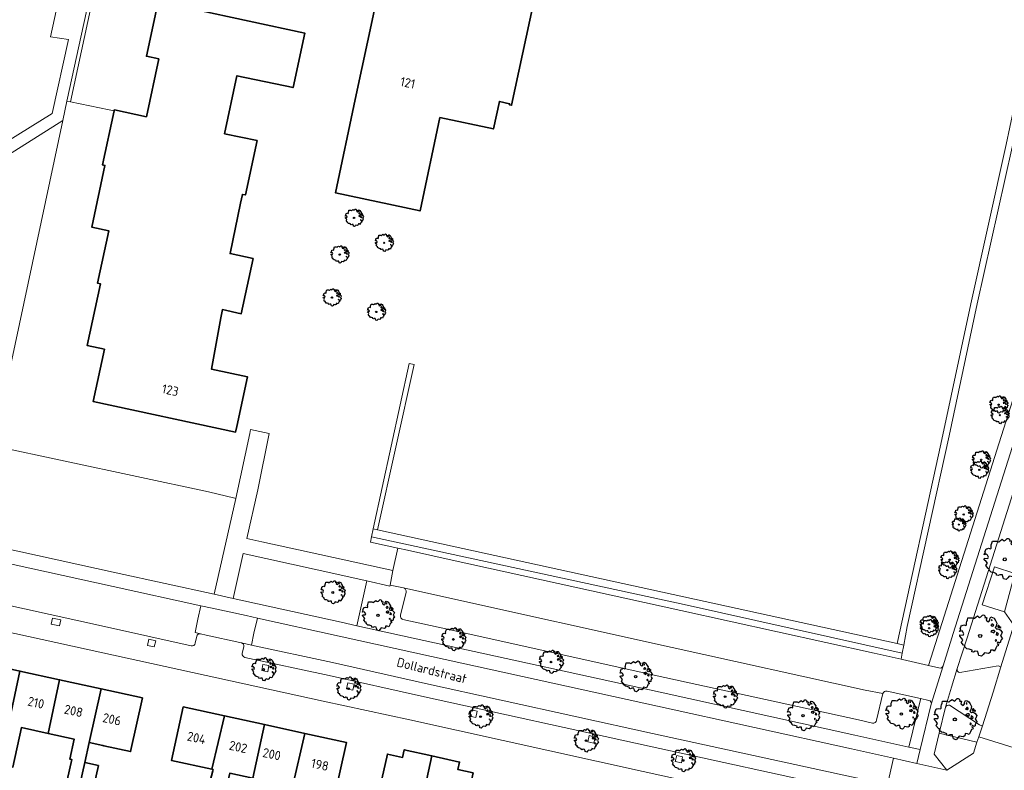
# Model space of a CAD drawing. Header units: metres. Extents: x 152391 to 157968, y 462336 to 467280.
# Tile 62 of 256: x 153311 to 153454, y 463836 to 463946. Entities that reach past the tile are written whole.
import ezdxf
from ezdxf.enums import TextEntityAlignment as Align

# ---------------------------------------------------------------- set-up
doc = ezdxf.new("R2010")
doc.units = ezdxf.units.M
doc.header["$LTSCALE"] = 0.75
doc.layers.get('0').update_dxf_attribs({"lineweight": 25})
for name, color, linetype, lineweight in [('B-GV-GR-BOOM-S', 252, 'Continuous', 25), ('B-WE-GR-BEPLANTING_CULTUUR_BOSPLANTSOEN-GV', 251, 'Continuous', 18), ('B-WE-GR-BEPLANTING_CULTUUR_HEESTERS-GV', 251, 'Continuous', 18), ('B-WE-GR-GROENVOORZIENING-GV', 251, 'Continuous', 18), ('B-WE-GR-HAAG-GV', 251, 'Continuous', 13), ('B-WE-OG-BEBOUWING-GV', 6, 'Continuous', 35), ('B-WE-OG-BEBOUWING-T18', 1, 'Continuous', 18), ('B-WE-OG-TERREIN_CULTUURSCHEIDING-GV', 251, 'Continuous', 18), ('B-WE-OG-TOPOGRAFIE-T18', 1, 'Continuous', 18), ('B-WE-VH-VERHARDING_ASFALT-GV', 251, 'Continuous', 18), ('B-WE-VH-VERHARDING_BETONSTRAATSTEEN-GV', 251, 'Continuous', 18), ('B-WE-VH-VERHARDING_TEGEL-GV', 251, 'Continuous', 18)]:
    doc.layers.add(name, color=color, linetype=linetype, lineweight=lineweight)
doc.styles.add('NLCS-ISO-M750-T18', font='NLCS-ISO.ttf', dxfattribs={"height": 1.35})

# ---------------------------------------------------------------- blocks, each defined once
blk = doc.blocks.new('SGR-BOOM_0_10')
at = {"linetype": 'Continuous'}
for p, q in [((-0.96, 0.21), (-0.93, 0.27)), ((-0.84, 0.23), (-0.96, 0.21)), ((-0.94, -0.02), (-0.94, 0.05)), ((-0.94, 0.05), (-0.78, 0.04)), ((-0.93, 0.27), (-0.9, 0.3)), ((-0.92, 0.33), (-0.86, 0.49)), ((-0.9, 0.3), (-0.92, 0.33)), ((-0.86, 0.49), (-0.82, 0.48)), ((-0.8, 0.19), (-0.84, 0.23)), ((-0.82, 0.48), (-0.75, 0.51)), ((-0.75, 0.1), (-0.8, 0.19)), ((-0.78, 0.04), (-0.75, 0.1)), ((-0.75, 0.51), (-0.66, 0.48)), ((-0.66, 0.48), (-0.63, 0.52)), ((-0.64, 0.61), (-0.62, 0.67)), ((-0.63, 0.52), (-0.64, 0.61)), ((-0.62, 0.67), (-0.59, 0.75)), ((-0.59, 0.75), (-0.57, 0.84)), ((-0.57, 0.84), (-0.38, 0.84)), ((-0.38, 0.84), (-0.29, 0.81)), ((-0.29, 0.81), (-0.26, 0.82)), ((-0.26, 0.82), (-0.21, 0.87)), ((-0.21, 0.87), (-0.13, 0.93)), ((-0.13, 0.93), (-0.07, 0.89)), ((-0.07, 0.89), (-0.04, 0.85)), ((-0.04, 0.85), (0.04, 0.89)), ((0.04, 0.89), (0.12, 0.96)), ((0.12, 0.96), (0.15, 0.97)), ((0.15, 0.97), (0.19, 0.95)), ((0.19, 0.95), (0.22, 0.93)), ((0.23, 0.86), (0.21, 0.84)), ((0.21, 0.84), (0.3, 0.85)), ((0.22, 0.93), (0.23, 0.86)), ((0.3, 0.83), (0.29, 0.72)), ((0.29, 0.72), (0.32, 0.7)), ((0.3, 0.85), (0.3, 0.83)), ((0.32, 0.7), (0.39, 0.65)), ((0.39, 0.65), (0.42, 0.68)), ((0.42, 0.68), (0.45, 0.72)), ((0.44, 0.79), (0.5, 0.88)), ((0.45, 0.72), (0.44, 0.79)), ((0.5, 0.88), (0.57, 0.86)), ((0.53, 0.51), (0.5, 0.49)), ((0.5, 0.49), (0.52, 0.46)), ((0.52, 0.23), (0.5, 0.19)), ((0.5, 0.19), (0.58, 0.18)), ((0.55, 0.77), (0.52, 0.75)), ((0.52, 0.75), (0.53, 0.7)), ((0.52, 0.46), (0.55, 0.47)), ((0.59, 0.26), (0.52, 0.23)), ((0.53, 0.7), (0.54, 0.7)), ((0.55, 0.55), (0.53, 0.51)), ((0.54, 0.71), (0.55, 0.77)), ((0.58, 0.55), (0.55, 0.55)), ((0.55, 0.47), (0.58, 0.44)), ((0.57, 0.86), (0.65, 0.82)), ((0.61, 0.53), (0.58, 0.55)), ((0.58, 0.44), (0.61, 0.47)), ((0.58, 0.18), (0.63, 0.14)), ((0.63, 0.26), (0.59, 0.26)), ((0.63, 0.49), (0.61, 0.53)), ((0.61, 0.47), (0.63, 0.49)), ((0.68, 0.22), (0.63, 0.26)), ((0.63, 0.14), (0.68, 0.21)), ((0.65, 0.82), (0.7, 0.71)), ((0.68, 0.21), (0.7, 0.23)), ((0.74, 0.45), (0.69, 0.39)), ((0.69, 0.39), (0.72, 0.35)), ((0.7, 0.71), (0.78, 0.59)), ((0.72, 0.35), (0.78, 0.32)), ((0.78, 0.59), (0.74, 0.45)), ((0.76, 0.1), (0.74, 0.06)), ((0.81, 0.03), (0.74, 0.06)), ((0.8, 0.13), (0.76, 0.17)), ((0.76, 0.17), (0.76, 0.13)), ((0.76, 0.13), (0.76, 0.1)), ((0.78, 0.32), (0.81, 0.33)), ((0.83, 0.11), (0.8, 0.13)), ((0.83, 0.48), (0.81, 0.46)), ((0.81, 0.46), (0.82, 0.42)), ((0.81, 0.33), (0.88, 0.32)), ((0.81, 0.03), (0.85, 0.08)), ((0.82, 0.42), (0.86, 0.39)), ((0.87, 0.48), (0.83, 0.48)), ((0.85, 0.08), (0.83, 0.11)), ((0.86, 0.41), (0.92, 0.38)), ((0.86, 0.39), (0.87, 0.41)), ((0.91, 0.43), (0.87, 0.48)), ((0.88, 0.32), (0.92, 0.29)), ((0.97, 0.4), (0.91, 0.43)), ((0.92, 0.38), (0.97, 0.4)), ((0.92, 0.29), (1.02, 0.18)), ((0.97, 0.06), (0.94, 0.02)), ((0.94, 0.02), (0.99, -0.05)), ((1.02, 0.18), (0.97, 0.06)), ((-0.87, -0.1), (-0.94, -0.02)), ((-0.81, -0.18), (-0.87, -0.1)), ((-0.87, -0.28), (-0.84, -0.24)), ((-0.76, -0.42), (-0.87, -0.28)), ((-0.84, -0.24), (-0.81, -0.18)), ((-0.7, -0.44), (-0.76, -0.42)), ((-0.72, -0.51), (-0.7, -0.44)), ((-0.62, -0.59), (-0.72, -0.51)), ((-0.51, -0.61), (-0.62, -0.59)), ((-0.38, -0.66), (-0.51, -0.61)), ((-0.38, -0.73), (-0.38, -0.66)), ((-0.31, -0.75), (-0.38, -0.73)), ((-0.23, -0.71), (-0.31, -0.75)), ((-0.11, -0.72), (-0.23, -0.71)), ((-0.09, -0.8), (-0.11, -0.72)), ((-0.07, -0.84), (-0.09, -0.8)), ((-0.05, -0.9), (-0.07, -0.84)), ((0.06, -0.94), (-0.05, -0.9)), ((0.14, -0.86), (0.06, -0.94)), ((0.2, -0.77), (0.14, -0.86)), ((0.38, -0.81), (0.2, -0.77)), ((0.47, -0.76), (0.38, -0.81)), ((0.47, -0.65), (0.47, -0.76)), ((0.58, -0.66), (0.47, -0.65)), ((0.66, -0.7), (0.58, -0.66)), ((0.72, -0.57), (0.66, -0.7)), ((0.72, -0.16), (0.7, -0.2)), ((0.7, -0.2), (0.7, -0.24)), ((0.71, -0.24), (0.75, -0.23)), ((0.75, -0.19), (0.72, -0.16)), ((0.76, -0.5), (0.72, -0.57)), ((0.75, -0.23), (0.75, -0.19)), ((0.77, -0.47), (0.76, -0.5)), ((0.83, -0.45), (0.77, -0.47)), ((0.82, -0.27), (0.78, -0.33)), ((0.78, -0.33), (0.8, -0.36)), ((0.8, -0.36), (0.84, -0.4)), ((0.89, -0.33), (0.82, -0.27)), ((0.84, -0.4), (0.83, -0.45)), ((0.93, -0.29), (0.89, -0.33)), ((0.95, -0.24), (0.93, -0.29)), ((0.97, -0.17), (0.95, -0.24)), ((1.04, -0.1), (0.97, -0.17)), ((0.99, -0.05), (1.04, -0.1))]:
    blk.add_line(p, q, dxfattribs=at)
blk.add_circle((0, 0), 0.0711, dxfattribs=at)
blk = doc.blocks.new('SGR-BOOM_21_30')
at = {"linetype": 'Continuous'}
for p, q in [((-1.05, 1.33), (-1.02, 1.5)), ((-1.02, 1.5), (-0.67, 1.5)), ((-0.67, 1.5), (-0.52, 1.43)), ((-0.52, 1.43), (-0.47, 1.45)), ((-0.47, 1.45), (-0.37, 1.55)), ((-0.37, 1.55), (-0.23, 1.65)), ((-0.23, 1.65), (-0.13, 1.58)), ((-0.13, 1.58), (-0.06, 1.52)), ((-0.06, 1.52), (0.07, 1.58)), ((0.07, 1.58), (0.2, 1.71)), ((0.2, 1.71), (0.26, 1.73)), ((0.26, 1.73), (0.33, 1.7)), ((0.33, 1.7), (0.39, 1.65)), ((0.4, 1.53), (0.38, 1.5)), ((0.38, 1.5), (0.53, 1.52)), ((0.39, 1.65), (0.4, 1.53)), ((0.54, 1.48), (0.51, 1.29)), ((0.53, 1.52), (0.54, 1.48)), ((0.79, 1.4), (0.89, 1.56)), ((0.89, 1.56), (1.02, 1.53)), ((1.02, 1.53), (1.16, 1.45)), ((1.16, 1.45), (1.25, 1.27)), ((-1.7, 0.37), (-1.66, 0.48)), ((-1.49, 0.41), (-1.7, 0.37)), ((-1.68, -0.03), (-1.67, 0.09)), ((-1.67, 0.09), (-1.39, 0.07)), ((-1.66, 0.48), (-1.6, 0.53)), ((-1.63, 0.58), (-1.53, 0.87)), ((-1.6, 0.53), (-1.63, 0.58)), ((-1.53, 0.87), (-1.46, 0.86)), ((-1.42, 0.33), (-1.49, 0.41)), ((-1.46, 0.86), (-1.34, 0.91)), ((-1.33, 0.18), (-1.42, 0.33)), ((-1.39, 0.07), (-1.33, 0.18)), ((-1.34, 0.91), (-1.18, 0.86)), ((-1.18, 0.86), (-1.12, 0.92)), ((-1.13, 1.09), (-1.11, 1.19)), ((-1.12, 0.92), (-1.13, 1.09)), ((-1.11, 1.19), (-1.05, 1.33)), ((0.51, 1.29), (0.57, 1.24)), ((0.57, 1.24), (0.69, 1.15)), ((0.69, 1.15), (0.75, 1.2)), ((0.75, 1.2), (0.8, 1.29)), ((0.8, 1.29), (0.79, 1.4)), ((0.94, 0.91), (0.89, 0.87)), ((0.89, 0.87), (0.93, 0.83)), ((0.93, 0.41), (0.89, 0.33)), ((0.89, 0.33), (1.03, 0.32)), ((0.97, 1.37), (0.93, 1.33)), ((0.93, 1.33), (0.95, 1.25)), ((0.93, 0.83), (0.98, 0.84)), ((1.05, 0.46), (0.93, 0.41)), ((0.97, 0.97), (0.94, 0.91)), ((0.95, 1.25), (0.96, 1.24)), ((0.96, 1.27), (0.97, 1.37)), ((1.03, 0.97), (0.97, 0.97)), ((0.98, 0.84), (1.03, 0.78)), ((1.08, 0.94), (1.03, 0.97)), ((1.03, 0.78), (1.08, 0.84)), ((1.03, 0.32), (1.11, 0.25)), ((1.11, 0.46), (1.05, 0.46)), ((1.12, 0.87), (1.08, 0.94)), ((1.08, 0.84), (1.12, 0.87)), ((1.22, 0.4), (1.11, 0.46)), ((1.11, 0.25), (1.2, 0.37)), ((1.2, 0.37), (1.24, 0.41)), ((1.32, 0.79), (1.23, 0.69)), ((1.23, 0.69), (1.27, 0.63)), ((1.25, 1.27), (1.38, 1.06)), ((1.27, 0.63), (1.38, 0.56)), ((1.34, 0.18), (1.31, 0.1)), ((1.43, 0.05), (1.31, 0.1)), ((1.38, 1.06), (1.32, 0.79)), ((1.36, 0.3), (1.34, 0.23)), ((1.34, 0.23), (1.34, 0.18)), ((1.43, 0.23), (1.36, 0.3)), ((1.38, 0.56), (1.44, 0.6)), ((1.47, 0.2), (1.43, 0.23)), ((1.43, 0.05), (1.51, 0.14)), ((1.47, 0.86), (1.44, 0.81)), ((1.44, 0.81), (1.46, 0.74)), ((1.44, 0.6), (1.57, 0.56)), ((1.46, 0.74), (1.53, 0.69)), ((1.54, 0.86), (1.47, 0.86)), ((1.51, 0.14), (1.47, 0.2)), ((1.53, 0.73), (1.64, 0.68)), ((1.53, 0.69), (1.54, 0.73)), ((1.62, 0.76), (1.54, 0.86)), ((1.57, 0.56), (1.64, 0.51)), ((1.73, 0.71), (1.62, 0.76)), ((1.64, 0.68), (1.73, 0.71)), ((1.64, 0.51), (1.81, 0.32)), ((1.72, 0.1), (1.67, 0.04)), ((1.67, 0.04), (1.76, -0.09)), ((1.81, 0.32), (1.72, 0.1)), ((-1.54, -0.18), (-1.68, -0.03)), ((-1.55, -0.51), (-1.49, -0.42)), ((-1.35, -0.75), (-1.55, -0.51)), ((-1.44, -0.32), (-1.54, -0.18)), ((-1.49, -0.42), (-1.44, -0.32)), ((-1.25, -0.78), (-1.35, -0.75)), ((-1.27, -0.9), (-1.25, -0.78)), ((-1.11, -1.05), (-1.27, -0.9)), ((-0.91, -1.08), (-1.11, -1.05)), ((-0.67, -1.18), (-0.91, -1.08)), ((-0.68, -1.29), (-0.67, -1.18)), ((-0.55, -1.33), (-0.68, -1.29)), ((-0.4, -1.26), (-0.55, -1.33)), ((-0.19, -1.28), (-0.4, -1.26)), ((-0.16, -1.43), (-0.19, -1.28)), ((-0.13, -1.49), (-0.16, -1.43)), ((0.36, -1.38), (0.25, -1.52)), ((0.68, -1.44), (0.36, -1.38)), ((0.83, -1.36), (0.68, -1.44)), ((0.84, -1.16), (0.83, -1.36)), ((1.03, -1.18), (0.84, -1.16)), ((1.18, -1.24), (1.03, -1.18)), ((1.29, -1.01), (1.18, -1.24)), ((1.29, -0.29), (1.24, -0.36)), ((1.24, -0.36), (1.25, -0.42)), ((1.26, -0.42), (1.33, -0.41)), ((1.33, -0.34), (1.29, -0.29)), ((1.36, -0.88), (1.29, -1.01)), ((1.33, -0.41), (1.33, -0.34)), ((1.37, -0.83), (1.36, -0.88)), ((1.48, -0.8), (1.37, -0.83)), ((1.46, -0.47), (1.39, -0.59)), ((1.39, -0.59), (1.43, -0.64)), ((1.43, -0.64), (1.5, -0.7)), ((1.58, -0.59), (1.46, -0.47)), ((1.5, -0.7), (1.48, -0.8)), ((1.66, -0.52), (1.58, -0.59)), ((1.68, -0.42), (1.66, -0.52)), ((1.72, -0.31), (1.68, -0.42)), ((1.84, -0.18), (1.72, -0.31)), ((1.76, -0.09), (1.84, -0.18)), ((-0.1, -1.61), (-0.13, -1.49)), ((0.11, -1.67), (-0.1, -1.61)), ((0.25, -1.52), (0.11, -1.67))]:
    blk.add_line(p, q, dxfattribs=at)
blk.add_circle((0, 0), 0.126, dxfattribs=at)
blk = doc.blocks.new('SGR-BOOM_31_50')
at = {"linetype": 'Continuous'}
for p, q in [((-1.51, 1.45), (-1.48, 1.58)), ((-1.49, 1.23), (-1.51, 1.45)), ((-1.48, 1.58), (-1.4, 1.78)), ((-1.4, 1.78), (-1.36, 2)), ((-1.36, 2), (-0.89, 2)), ((-0.89, 2), (-0.69, 1.91)), ((-0.69, 1.91), (-0.63, 1.93)), ((-0.63, 1.93), (-0.49, 2.06)), ((-0.49, 2.06), (-0.3, 2.2)), ((-0.3, 2.2), (-0.18, 2.11)), ((-0.18, 2.11), (-0.08, 2.02)), ((-0.08, 2.02), (0.09, 2.11)), ((0.09, 2.11), (0.27, 2.28)), ((0.27, 2.28), (0.35, 2.31)), ((0.35, 2.31), (0.44, 2.26)), ((0.44, 2.26), (0.52, 2.2)), ((0.54, 2.04), (0.51, 2)), ((0.51, 2), (0.71, 2.02)), ((0.52, 2.2), (0.54, 2.04)), ((0.72, 1.98), (0.68, 1.71)), ((0.68, 1.71), (0.75, 1.65)), ((0.71, 2.02), (0.72, 1.98)), ((0.75, 1.65), (0.92, 1.54)), ((0.92, 1.54), (1, 1.6)), ((1, 1.6), (1.06, 1.71)), ((1.05, 1.87), (1.19, 2.09)), ((1.06, 1.71), (1.05, 1.87)), ((1.19, 2.09), (1.36, 2.04)), ((1.3, 1.82), (1.23, 1.78)), ((1.23, 1.78), (1.27, 1.67)), ((1.27, 1.67), (1.28, 1.65)), ((1.28, 1.69), (1.3, 1.82)), ((1.36, 2.04), (1.54, 1.93)), ((1.54, 1.93), (1.67, 1.69)), ((1.67, 1.69), (1.84, 1.41)), ((-2.27, 0.49), (-2.21, 0.64)), ((-1.99, 0.55), (-2.27, 0.49)), ((-2.24, -0.04), (-2.22, 0.11)), ((-2.22, 0.11), (-1.85, 0.09)), ((-2.21, 0.64), (-2.13, 0.71)), ((-2.18, 0.77), (-2.04, 1.17)), ((-2.13, 0.71), (-2.18, 0.77)), ((-2.04, 1.17), (-1.94, 1.14)), ((-1.9, 0.44), (-1.99, 0.55)), ((-1.94, 1.14), (-1.79, 1.21)), ((-1.77, 0.25), (-1.9, 0.44)), ((-1.85, 0.09), (-1.77, 0.25)), ((-1.79, 1.21), (-1.57, 1.14)), ((-1.57, 1.14), (-1.49, 1.23)), ((1.25, 1.21), (1.19, 1.17)), ((1.19, 1.17), (1.23, 1.1)), ((1.23, 0.55), (1.19, 0.44)), ((1.19, 0.44), (1.37, 0.42)), ((1.23, 1.1), (1.31, 1.12)), ((1.4, 0.62), (1.23, 0.55)), ((1.3, 1.3), (1.25, 1.21)), ((1.37, 1.3), (1.3, 1.3)), ((1.31, 1.12), (1.37, 1.03)), ((1.44, 1.25), (1.37, 1.3)), ((1.37, 1.03), (1.44, 1.12)), ((1.37, 0.42), (1.48, 0.33)), ((1.48, 0.62), (1.4, 0.62)), ((1.5, 1.17), (1.44, 1.25)), ((1.44, 1.12), (1.5, 1.17)), ((1.62, 0.53), (1.48, 0.62)), ((1.48, 0.33), (1.61, 0.49)), ((1.61, 0.49), (1.65, 0.55)), ((1.76, 1.06), (1.64, 0.93)), ((1.64, 0.93), (1.7, 0.84)), ((1.7, 0.84), (1.84, 0.75)), ((1.79, 0.25), (1.75, 0.14)), ((1.91, 0.07), (1.75, 0.14)), ((1.84, 1.41), (1.76, 1.06)), ((1.81, 0.4), (1.79, 0.31)), ((1.79, 0.31), (1.79, 0.25)), ((1.9, 0.31), (1.81, 0.4)), ((1.84, 0.75), (1.92, 0.79)), ((1.96, 0.27), (1.9, 0.31)), ((1.91, 0.07), (2.01, 0.18)), ((1.96, 1.14), (1.92, 1.08)), ((1.92, 1.08), (1.95, 0.99)), ((1.92, 0.79), (2.09, 0.75)), ((1.95, 0.99), (2.04, 0.93)), ((2.06, 1.14), (1.96, 1.14)), ((2.01, 0.18), (1.96, 0.27)), ((2.04, 0.97), (2.18, 0.9)), ((2.04, 0.93), (2.06, 0.97)), ((2.16, 1.01), (2.06, 1.14)), ((2.09, 0.75), (2.18, 0.68)), ((2.3, 0.95), (2.16, 1.01)), ((2.18, 0.9), (2.3, 0.95)), ((2.18, 0.68), (2.41, 0.42)), ((2.29, 0.14), (2.23, 0.05)), ((2.23, 0.05), (2.35, -0.13)), ((2.41, 0.42), (2.29, 0.14)), ((-2.05, -0.24), (-2.24, -0.04)), ((-2.07, -0.67), (-1.99, -0.56)), ((-1.8, -1), (-2.07, -0.67)), ((-1.91, -0.43), (-2.05, -0.24)), ((-1.99, -0.56), (-1.91, -0.43)), ((-1.67, -1.05), (-1.8, -1)), ((-1.7, -1.2), (-1.67, -1.05)), ((-1.48, -1.4), (-1.7, -1.2)), ((-1.22, -1.44), (-1.48, -1.4)), ((1.72, -1.35), (1.58, -1.66)), ((1.72, -0.39), (1.65, -0.48)), ((1.65, -0.48), (1.67, -0.56)), ((1.68, -0.56), (1.78, -0.54)), ((1.78, -0.45), (1.72, -0.39)), ((1.81, -1.18), (1.72, -1.35)), ((1.78, -0.54), (1.78, -0.45)), ((1.82, -1.11), (1.81, -1.18)), ((1.98, -1.07), (1.82, -1.11)), ((1.95, -0.63), (1.85, -0.78)), ((1.85, -0.78), (1.9, -0.85)), ((1.9, -0.85), (1.99, -0.94)), ((2.1, -0.78), (1.95, -0.63)), ((1.99, -0.94), (1.98, -1.07)), ((2.21, -0.7), (2.1, -0.78)), ((2.24, -0.56), (2.21, -0.7)), ((2.29, -0.41), (2.24, -0.56)), ((2.46, -0.24), (2.29, -0.41)), ((2.35, -0.13), (2.46, -0.24)), ((-0.89, -1.57), (-1.22, -1.44)), ((-0.91, -1.72), (-0.89, -1.57)), ((-0.73, -1.77), (-0.91, -1.72)), ((-0.53, -1.68), (-0.73, -1.77)), ((-0.25, -1.7), (-0.53, -1.68)), ((-0.21, -1.9), (-0.25, -1.7)), ((-0.18, -1.99), (-0.21, -1.9)), ((-0.13, -2.14), (-0.18, -1.99)), ((0.15, -2.23), (-0.13, -2.14)), ((0.34, -2.03), (0.15, -2.23)), ((0.47, -1.83), (0.34, -2.03)), ((0.91, -1.92), (0.47, -1.83)), ((1.11, -1.81), (0.91, -1.92)), ((1.13, -1.55), (1.11, -1.81)), ((1.37, -1.57), (1.13, -1.55)), ((1.58, -1.66), (1.37, -1.57))]:
    blk.add_line(p, q, dxfattribs=at)
blk.add_circle((0, 0), 0.169, dxfattribs=at)
blk = doc.blocks.new('SGR-BOOM_50_100')
at = {"linetype": 'Continuous'}
for p, q in [((-0.65, 2.75), (-0.4, 2.93)), ((-0.4, 2.93), (-0.24, 2.81)), ((0.12, 2.81), (0.36, 3.04)), ((0.36, 3.04), (0.47, 3.07)), ((0.47, 3.07), (0.59, 3.02)), ((0.59, 3.02), (0.69, 2.93)), ((0.69, 2.93), (0.72, 2.72)), ((-2.9, 1.03), (-2.72, 1.56)), ((-2.72, 1.56), (-2.59, 1.53)), ((-2.59, 1.53), (-2.39, 1.61)), ((-2.39, 1.61), (-2.1, 1.53)), ((-2.1, 1.53), (-1.99, 1.64)), ((-2.01, 1.93), (-1.97, 2.11)), ((-1.99, 1.64), (-2.01, 1.93)), ((-1.97, 2.11), (-1.87, 2.37)), ((-1.87, 2.37), (-1.81, 2.66)), ((-1.81, 2.66), (-1.19, 2.66)), ((-1.19, 2.66), (-0.92, 2.55)), ((-0.92, 2.55), (-0.84, 2.58)), ((-0.84, 2.58), (-0.65, 2.75)), ((-0.24, 2.81), (-0.11, 2.69)), ((-0.11, 2.69), (0.12, 2.81)), ((0.72, 2.72), (0.67, 2.66)), ((0.67, 2.66), (0.94, 2.69)), ((0.96, 2.64), (0.9, 2.29)), ((0.9, 2.29), (1, 2.2)), ((0.94, 2.69), (0.96, 2.64)), ((1, 2.2), (1.23, 2.05)), ((1.23, 2.05), (1.34, 2.14)), ((1.34, 2.14), (1.42, 2.29)), ((1.4, 2.49), (1.58, 2.78)), ((1.42, 2.29), (1.4, 2.49)), ((1.58, 2.78), (1.81, 2.72)), ((1.67, 1.61), (1.58, 1.56)), ((1.58, 1.56), (1.65, 1.47)), ((1.73, 2.43), (1.65, 2.37)), ((1.65, 2.37), (1.69, 2.23)), ((1.65, 1.47), (1.75, 1.5)), ((1.73, 1.73), (1.67, 1.61)), ((1.69, 2.23), (1.71, 2.2)), ((1.71, 2.26), (1.73, 2.43)), ((1.83, 1.73), (1.73, 1.73)), ((1.75, 1.5), (1.83, 1.38)), ((1.81, 2.72), (2.06, 2.58)), ((1.91, 1.67), (1.83, 1.73)), ((1.83, 1.38), (1.91, 1.5)), ((2, 1.56), (1.91, 1.67)), ((1.91, 1.5), (2, 1.56)), ((2.06, 2.58), (2.22, 2.26)), ((2.22, 2.26), (2.45, 1.88)), ((2.45, 1.88), (2.35, 1.41)), ((2.62, 1.53), (2.56, 1.44)), ((2.74, 1.53), (2.62, 1.53)), ((2.89, 1.35), (2.74, 1.53)), ((-3.03, 0.65), (-2.94, 0.85)), ((-2.65, 0.74), (-3.03, 0.65)), ((-2.99, -0.05), (-2.96, 0.15)), ((-2.96, 0.15), (-2.47, 0.12)), ((-2.94, 0.85), (-2.84, 0.94)), ((-2.84, 0.94), (-2.9, 1.03)), ((-2.53, 0.59), (-2.65, 0.74)), ((-2.37, 0.33), (-2.53, 0.59)), ((-2.47, 0.12), (-2.37, 0.33)), ((1.65, 0.74), (1.58, 0.59)), ((1.58, 0.59), (1.83, 0.56)), ((1.87, 0.82), (1.65, 0.74)), ((1.83, 0.56), (1.98, 0.45)), ((1.98, 0.82), (1.87, 0.82)), ((2.16, 0.71), (1.98, 0.82)), ((1.98, 0.45), (2.14, 0.65)), ((2.14, 0.65), (2.2, 0.74)), ((2.35, 1.41), (2.18, 1.23)), ((2.18, 1.23), (2.27, 1.12)), ((2.27, 1.12), (2.45, 1)), ((2.39, 0.33), (2.33, 0.18)), ((2.55, 0.09), (2.33, 0.18)), ((2.41, 0.53), (2.39, 0.42)), ((2.39, 0.42), (2.39, 0.33)), ((2.53, 0.42), (2.41, 0.53)), ((2.45, 1), (2.56, 1.06)), ((2.62, 0.36), (2.53, 0.42)), ((2.55, 0.09), (2.68, 0.24)), ((2.56, 1.44), (2.6, 1.32)), ((2.56, 1.06), (2.78, 1)), ((2.6, 1.32), (2.72, 1.23)), ((2.68, 0.24), (2.62, 0.36)), ((2.72, 1.29), (2.91, 1.2)), ((2.72, 1.23), (2.74, 1.29)), ((2.78, 1), (2.91, 0.91)), ((3.07, 1.26), (2.89, 1.35)), ((2.91, 1.2), (3.07, 1.26)), ((2.91, 0.91), (3.22, 0.56)), ((3.05, 0.18), (2.97, 0.07)), ((2.97, 0.07), (3.13, -0.17)), ((3.22, 0.56), (3.05, 0.18)), ((-2.74, -0.31), (-2.99, -0.05)), ((-2.76, -0.9), (-2.65, -0.75)), ((-2.41, -1.34), (-2.76, -0.9)), ((-2.55, -0.58), (-2.74, -0.31)), ((-2.65, -0.75), (-2.55, -0.58)), ((-2.22, -1.39), (-2.41, -1.34)), ((-2.26, -1.6), (-2.22, -1.39)), ((2.29, -0.52), (2.2, -0.64)), ((2.2, -0.64), (2.22, -0.75)), ((2.25, -0.75), (2.37, -0.72)), ((2.37, -0.61), (2.29, -0.52)), ((2.37, -0.72), (2.37, -0.61)), ((2.64, -1.42), (2.43, -1.48)), ((2.6, -0.84), (2.47, -1.04)), ((2.47, -1.04), (2.53, -1.13)), ((2.53, -1.13), (2.66, -1.25)), ((2.8, -1.04), (2.6, -0.84)), ((2.66, -1.25), (2.64, -1.42)), ((2.95, -0.93), (2.8, -1.04)), ((2.99, -0.75), (2.95, -0.93)), ((3.05, -0.55), (2.99, -0.75)), ((3.28, -0.31), (3.05, -0.55)), ((3.13, -0.17), (3.28, -0.31)), ((-1.97, -1.86), (-2.26, -1.6)), ((-1.62, -1.92), (-1.97, -1.86)), ((-1.19, -2.1), (-1.62, -1.92)), ((-1.21, -2.3), (-1.19, -2.1)), ((-0.98, -2.36), (-1.21, -2.3)), ((-0.71, -2.24), (-0.98, -2.36)), ((-0.34, -2.27), (-0.71, -2.24)), ((-0.28, -2.53), (-0.34, -2.27)), ((-0.24, -2.65), (-0.28, -2.53)), ((-0.17, -2.85), (-0.24, -2.65)), ((0.2, -2.97), (-0.17, -2.85)), ((0.45, -2.71), (0.2, -2.97)), ((0.63, -2.45), (0.45, -2.71)), ((1.21, -2.56), (0.63, -2.45)), ((1.48, -2.42), (1.21, -2.56)), ((1.5, -2.07), (1.48, -2.42)), ((1.83, -2.1), (1.5, -2.07)), ((2.1, -2.21), (1.83, -2.1)), ((2.29, -1.8), (2.1, -2.21)), ((2.41, -1.57), (2.29, -1.8)), ((2.43, -1.48), (2.41, -1.57))]:
    blk.add_line(p, q, dxfattribs=at)
blk.add_circle((0, 0), 0.225, dxfattribs=at)
blk = doc.blocks.new('SGR-BOOM_0_20')
at = {"linetype": 'Continuous'}
for p, q in [((-1.28, 0.27), (-1.24, 0.36)), ((-1.12, 0.31), (-1.28, 0.27)), ((-1.26, -0.02), (-1.25, 0.06)), ((-1.25, 0.06), (-1.04, 0.05)), ((-1.24, 0.36), (-1.2, 0.4)), ((-1.22, 0.43), (-1.15, 0.66)), ((-1.2, 0.4), (-1.22, 0.43)), ((-1.15, 0.66), (-1.09, 0.64)), ((-1.07, 0.25), (-1.12, 0.31)), ((-1.09, 0.64), (-1.01, 0.68)), ((-1, 0.14), (-1.07, 0.25)), ((-1.04, 0.05), (-1, 0.14)), ((-1.01, 0.68), (-0.88, 0.64)), ((-0.88, 0.64), (-0.84, 0.69)), ((-0.85, 0.82), (-0.83, 0.89)), ((-0.84, 0.69), (-0.85, 0.82)), ((-0.83, 0.89), (-0.79, 1)), ((-0.79, 1), (-0.76, 1.12)), ((-0.76, 1.12), (-0.5, 1.12)), ((-0.5, 1.12), (-0.39, 1.07)), ((-0.39, 1.07), (-0.35, 1.09)), ((-0.35, 1.09), (-0.27, 1.16)), ((-0.27, 1.16), (-0.17, 1.24)), ((-0.17, 1.24), (-0.1, 1.19)), ((-0.1, 1.19), (-0.05, 1.14)), ((-0.05, 1.14), (0.05, 1.19)), ((0.05, 1.19), (0.15, 1.28)), ((0.15, 1.28), (0.2, 1.3)), ((0.2, 1.3), (0.25, 1.27)), ((0.25, 1.27), (0.29, 1.24)), ((0.3, 1.15), (0.28, 1.12)), ((0.28, 1.12), (0.4, 1.14)), ((0.29, 1.24), (0.3, 1.15)), ((0.41, 1.11), (0.38, 0.96)), ((0.38, 0.96), (0.42, 0.93)), ((0.4, 1.14), (0.41, 1.11)), ((0.42, 0.93), (0.52, 0.87)), ((0.52, 0.87), (0.56, 0.9)), ((0.56, 0.9), (0.6, 0.96)), ((0.59, 1.05), (0.67, 1.17)), ((0.6, 0.96), (0.59, 1.05)), ((0.67, 1.17), (0.76, 1.15)), ((0.7, 0.68), (0.67, 0.66)), ((0.67, 0.66), (0.69, 0.62)), ((0.69, 0.31), (0.67, 0.25)), ((0.67, 0.25), (0.77, 0.24)), ((0.73, 1.03), (0.69, 1)), ((0.69, 1), (0.71, 0.94)), ((0.69, 0.62), (0.74, 0.63)), ((0.79, 0.35), (0.69, 0.31)), ((0.73, 0.73), (0.7, 0.68)), ((0.71, 0.94), (0.72, 0.93)), ((0.72, 0.95), (0.73, 1.03)), ((0.77, 0.73), (0.73, 0.73)), ((0.74, 0.63), (0.77, 0.58)), ((0.76, 1.15), (0.87, 1.09)), ((0.81, 0.71), (0.77, 0.73)), ((0.77, 0.58), (0.81, 0.63)), ((0.77, 0.24), (0.83, 0.19)), ((0.83, 0.35), (0.79, 0.35)), ((0.84, 0.66), (0.81, 0.71)), ((0.81, 0.63), (0.84, 0.66)), ((0.91, 0.3), (0.83, 0.35)), ((0.83, 0.19), (0.9, 0.27)), ((0.87, 1.09), (0.94, 0.95)), ((0.9, 0.27), (0.93, 0.31)), ((0.99, 0.59), (0.92, 0.52)), ((0.92, 0.52), (0.96, 0.47)), ((0.94, 0.95), (1.03, 0.79)), ((0.96, 0.47), (1.03, 0.42)), ((1.01, 0.14), (0.98, 0.08)), ((1.08, 0.04), (0.98, 0.08)), ((1.03, 0.79), (0.99, 0.59)), ((1.02, 0.22), (1.01, 0.18)), ((1.01, 0.18), (1.01, 0.14)), ((1.07, 0.18), (1.02, 0.22)), ((1.03, 0.42), (1.08, 0.45)), ((1.1, 0.15), (1.07, 0.18)), ((1.1, 0.64), (1.08, 0.61)), ((1.08, 0.61), (1.1, 0.56)), ((1.08, 0.45), (1.17, 0.42)), ((1.08, 0.04), (1.13, 0.1)), ((1.16, 0.64), (1.1, 0.64)), ((1.1, 0.56), (1.15, 0.52)), ((1.13, 0.1), (1.1, 0.15)), ((1.15, 0.55), (1.23, 0.51)), ((1.15, 0.52), (1.16, 0.55)), ((1.22, 0.57), (1.16, 0.64)), ((1.17, 0.42), (1.23, 0.39)), ((1.3, 0.53), (1.22, 0.57)), ((1.23, 0.51), (1.3, 0.53)), ((1.23, 0.39), (1.36, 0.24)), ((1.29, 0.08), (1.25, 0.03)), ((1.25, 0.03), (1.32, -0.07)), ((1.36, 0.24), (1.29, 0.08)), ((-1.15, -0.13), (-1.26, -0.02)), ((-1.16, -0.38), (-1.12, -0.32)), ((-1.02, -0.56), (-1.16, -0.38)), ((-1.08, -0.24), (-1.15, -0.13)), ((-1.12, -0.32), (-1.08, -0.24)), ((-0.94, -0.59), (-1.02, -0.56)), ((-0.95, -0.67), (-0.94, -0.59)), ((-0.83, -0.79), (-0.95, -0.67)), ((-0.68, -0.81), (-0.83, -0.79)), ((-0.5, -0.88), (-0.68, -0.81)), ((-0.51, -0.97), (-0.5, -0.88)), ((-0.41, -0.99), (-0.51, -0.97)), ((-0.3, -0.95), (-0.41, -0.99)), ((-0.14, -0.96), (-0.3, -0.95)), ((-0.12, -1.07), (-0.14, -0.96)), ((-0.1, -1.12), (-0.12, -1.07)), ((-0.07, -1.2), (-0.1, -1.12)), ((0.08, -1.25), (-0.07, -1.2)), ((0.19, -1.14), (0.08, -1.25)), ((0.27, -1.03), (0.19, -1.14)), ((0.51, -1.08), (0.27, -1.03)), ((0.62, -1.02), (0.51, -1.08)), ((0.63, -0.87), (0.62, -1.02)), ((0.77, -0.88), (0.63, -0.87)), ((0.89, -0.93), (0.77, -0.88)), ((0.96, -0.76), (0.89, -0.93)), ((0.96, -0.22), (0.93, -0.27)), ((0.93, -0.27), (0.94, -0.32)), ((0.95, -0.32), (1, -0.3)), ((1, -0.26), (0.96, -0.22)), ((1.02, -0.66), (0.96, -0.76)), ((1, -0.3), (1, -0.26)), ((1.03, -0.63), (1.02, -0.66)), ((1.11, -0.6), (1.03, -0.63)), ((1.1, -0.35), (1.04, -0.44)), ((1.04, -0.44), (1.07, -0.48)), ((1.07, -0.48), (1.12, -0.53)), ((1.18, -0.44), (1.1, -0.35)), ((1.12, -0.53), (1.11, -0.6)), ((1.24, -0.39), (1.18, -0.44)), ((1.26, -0.32), (1.24, -0.39)), ((1.29, -0.23), (1.26, -0.32)), ((1.38, -0.13), (1.29, -0.23)), ((1.32, -0.07), (1.38, -0.13))]:
    blk.add_line(p, q, dxfattribs=at)
blk.add_circle((0, 0), 0.0948, dxfattribs=at)

msp = doc.modelspace()

# ---------------------------------------------------------------- linework, layer by layer
at = {"layer": 'B-WE-GR-BEPLANTING_CULTUUR_BOSPLANTSOEN-GV'}
msp.add_lwpolyline([(153317.47, 463934.16), (153317.97, 463934.07), (153324.68, 463965.09), (153338.99, 463961.93), (153342.05, 463976.29), (153341.88, 463976.33), (153330.71, 463978.9), (153327.48, 463979.61), (153327.36, 463979.64)], close=True, dxfattribs=at)
at = {"layer": 'B-WE-GR-BEPLANTING_CULTUUR_HEESTERS-GV'}
msp.add_lwpolyline([(153341.75, 463861.49), (153357.51, 463858.01), (153359.81, 463857.5), (153361.26, 463864.05), (153353.57, 463865.76), (153343.23, 463868.05)], close=True, dxfattribs=at)
for points in [[(153366.64, 463863.02), (153364.67, 463863.42), (153364.65, 463863.29), (153361.26, 463864.05), (153359.81, 463857.5), (153371.16, 463854.99), (153404.14, 463847.78), (153432.6, 463841.51), (153440.47, 463839.76), (153442.18, 463846.73), (153442.2, 463846.84), (153437.29, 463847.94)], [(153366.2, 463859.06), (153367.01, 463862.4)], [(153435.19, 463843.25), (153433.13, 463843.72), (153404.85, 463849.95), (153371.73, 463857.3), (153366.56, 463858.43)], [(153436.68, 463847.57), (153435.75, 463843.69)]]:
    msp.add_lwpolyline(points, dxfattribs=at)
for points in [[(153367.01, 463862.4, 0.423724), (153366.64, 463863.02)], [(153366.56, 463858.43, -0.414366), (153366.2, 463859.06)], [(153437.29, 463847.94, 0.414398), (153436.68, 463847.57)], [(153435.75, 463843.69, -0.410746), (153435.19, 463843.25)]]:
    msp.add_lwpolyline(points, format="xyb", dxfattribs=at)
at = {"layer": 'B-WE-GR-GROENVOORZIENING-GV'}
for points in [[(153458.46, 463945.6), (153454.69, 463927.86), (153449.53, 463904.54), (153445.15, 463884.06), (153438.77, 463854.88), (153439.74, 463854.66), (153440.26, 463857.36), (153446.38, 463885.27), (153450.48, 463904.53), (153455.57, 463927.45), (153459.37, 463945.37)], [(153367.48, 463895.82), (153362.22, 463871.67), (153362.83, 463871.53), (153368.21, 463895.66)], [(153438.77, 463854.88), (153362.83, 463871.53), (153362.22, 463871.67), (153361.97, 463870.5), (153407.65, 463860.59), (153439.51, 463853.48), (153439.74, 463854.66)], [(153315.36, 463858.62), (153315.16, 463857.71), (153316.37, 463857.46), (153316.56, 463858.37)], [(153330.43, 463855.3), (153329.43, 463855.52), (153329.23, 463854.62), (153330.23, 463854.4)], [(153346.8, 463850.77), (153346.98, 463851.66), (153346.11, 463851.84), (153345.93, 463850.95)], [(153358.33, 463848.25), (153359.23, 463848.06), (153359.42, 463848.95), (153358.52, 463849.15)], [(153376.33, 463844.3), (153377.2, 463844.1), (153377.4, 463844.99), (153376.53, 463845.18)], [(153393.56, 463840.54), (153394.43, 463840.35), (153394.63, 463841.23), (153393.76, 463841.43)], [(153406.36, 463837.67), (153407.24, 463837.47), (153407.43, 463838.35), (153406.56, 463838.55)]]:
    msp.add_lwpolyline(points, close=True, dxfattribs=at)
at = {"layer": 'B-WE-GR-HAAG-GV'}
for points in [[(153439.74, 463854.66), (153440.26, 463857.36), (153446.38, 463885.27), (153450.48, 463904.53), (153455.57, 463927.45), (153459.37, 463945.37), (153458.46, 463945.6), (153454.69, 463927.86), (153449.53, 463904.54), (153445.15, 463884.06), (153438.77, 463854.88)], [(153362.83, 463871.53), (153368.21, 463895.66), (153367.48, 463895.82), (153362.22, 463871.67)], [(153361.97, 463870.5), (153407.65, 463860.59), (153439.51, 463853.48), (153439.74, 463854.66), (153438.77, 463854.88), (153362.83, 463871.53), (153362.22, 463871.67)]]:
    msp.add_lwpolyline(points, close=True, dxfattribs=at)
at = {"layer": 'B-WE-OG-BEBOUWING-GV'}
for points in [[(153364.18, 463955.78), (153359.6, 463934.4), (153356.71, 463920.76), (153369.06, 463918.13), (153371.96, 463931.77), (153379.78, 463930.11), (153380.66, 463934.13), (153382.15, 463933.8), (153382.12, 463933.65), (153382.43, 463933.58), (153386.18, 463951.05), (153379.31, 463952.53), (153378.92, 463952.61), (153364.58, 463955.69)], [(153307.66, 463837.25), (153310.6, 463850.86), (153304.66, 463852.16), (153303.7, 463847.78), (153302.9, 463847.96), (153302.22, 463844.83), (153302.88, 463844.68), (153302.35, 463842.23), (153306.28, 463841.37), (153305.49, 463837.72)], [(153314.7, 463841.75), (153316.4, 463849.59), (153310.6, 463850.86), (153307.66, 463837.25), (153309.57, 463836.83), (153310.82, 463842.6)], [(153322.44, 463848.26), (153316.4, 463849.59), (153314.7, 463841.75), (153318.54, 463840.91), (153317.89, 463837.98), (153318.19, 463837.92), (153317.52, 463834.91), (153319.41, 463834.49), (153320.07, 463837.5), (153320.72, 463840.43)], [(153320.72, 463840.43), (153322.72, 463839.99), (153322.86, 463839.96), (153326.76, 463839.1), (153328.48, 463846.94), (153322.44, 463848.26)], [(153338.64, 463836.51), (153340.47, 463844.32), (153334.46, 463845.63), (153332.75, 463837.79)], [(153340.47, 463844.32), (153338.64, 463836.51), (153338.81, 463836.47), (153338.78, 463836.3), (153338.15, 463833.92), (153338.04, 463833.95), (153337.29, 463830.74), (153339.8, 463830.17), (153341.21, 463835.71), (153341.26, 463835.94), (153344.62, 463835.2), (153346.33, 463843.04)], [(153352.2, 463841.76), (153346.33, 463843.04), (153344.62, 463835.2), (153348.33, 463834.39), (153348.4, 463834.38), (153347.81, 463831.66), (153347.73, 463831.68), (153347.01, 463828.43), (153349.33, 463827.92), (153350.04, 463831.17), (153350.64, 463833.89), (153350.43, 463833.94)], [(153352.96, 463833.39), (153356.58, 463832.6), (153358.29, 463840.43), (153352.2, 463841.76), (153350.43, 463833.94), (153350.64, 463833.89), (153350.04, 463831.17), (153352.36, 463830.66)], [(153368.82, 463829.52), (153370.8, 463838.46), (153366.75, 463839.36), (153366.51, 463838.25), (153364.3, 463838.74), (153363.01, 463832.9), (153361.35, 463833.26), (153360.79, 463830.73), (153365.04, 463829.79), (153365.16, 463830.33)], [(153319.41, 463834.49), (153321.41, 463834.05), (153322.07, 463837.06), (153320.07, 463837.5)], [(153370.8, 463838.46), (153368.82, 463829.52), (153368.86, 463829.51), (153368.42, 463827.54), (153375.67, 463825.94), (153376.55, 463829.93), (153375.53, 463830.16), (153376.81, 463835.97), (153374.6, 463836.46), (153374.84, 463837.57)]]:
    msp.add_lwpolyline(points, close=True, dxfattribs=at)
msp.add_lwpolyline([(153330.78, 463948.7), (153329.08, 463940.73), (153330.89, 463940.35), (153329.08, 463931.89), (153324.39, 463932.89), (153324.36, 463932.77), (153322.67, 463924.86), (153323.01, 463924.79), (153321.08, 463915.76), (153323.58, 463915.23), (153321.94, 463907.55), (153322.37, 463907.46), (153320.44, 463898.44), (153322.93, 463897.9), (153321.3, 463890.25), (153342.11, 463885.8), (153342.28, 463886.6), (153343.83, 463893.88), (153338.58, 463895), (153339.95, 463902.49), (153340.17, 463903.7), (153342.94, 463903.11), (153344.66, 463911.17), (153341.29, 463911.89), (153342.84, 463919.28), (153343.11, 463920.55), (153343.55, 463920.46), (153345.24, 463928.41), (153340.5, 463929.42), (153342.31, 463937.9), (153350.5, 463936.16), (153352.2, 463944.13), (153335.94, 463947.6)], dxfattribs=at)
at = {"layer": 'B-WE-OG-TERREIN_CULTUURSCHEIDING-GV'}
for points in [[(153307.03, 463927.25), (153315.28, 463932.38), (153317.67, 463943.17), (153315.08, 463943.58), (153316.79, 463951.67), (153319.42, 463951.1), (153322.51, 463965.57), (153320.85, 463965.93), (153319.69, 463961.13), (153305.82, 463964.53)], [(153459.48, 463950.46), (153459.22, 463949.28), (153458.46, 463945.6), (153459.37, 463945.37), (153455.57, 463927.45), (153450.48, 463904.53), (153446.38, 463885.27), (153440.26, 463857.36), (153439.74, 463854.66), (153439.51, 463853.48), (153439.34, 463852.6), (153439.54, 463852.55), (153443.34, 463851.68), (153443.39, 463851.82), (153453.33, 463883.15), (153465.57, 463921.61), (153470.84, 463938.01), (153472.88, 463944.52)], [(153481.23, 463937.28), (153475.62, 463938.91), (153474.84, 463936.77), (153468.65, 463917.59), (153457.3, 463881.89), (153449, 463855.74), (153447.56, 463851.24)], [(153455.8, 463857.57), (153454.47, 463859.52), (153451.2, 463860.54), (153453, 463866.12), (153455.96, 463865.13), (153456.26, 463865.57), (153461.05, 463880.76), (153473.36, 463919.8), (153475.8, 463927.27), (153478.79, 463932.08), (153481.31, 463936.04), (153481.54, 463936.69)], [(153447.92, 463850.65), (153453.52, 463851.61), (153453.93, 463851.5), (153455.8, 463857.57)], [(153450.42, 463840.46), (153450.69, 463841.26), (153451.22, 463842.85), (153451.14, 463842.88), (153450.79, 463843.01), (153446.44, 463845.88)], [(153445.84, 463845.58), (153444.92, 463841.81), (153450.42, 463840.46)]]:
    msp.add_lwpolyline(points, dxfattribs=at)
for points in [[(153342.12, 463876.09), (153341.99, 463876.12), (153338.15, 463877.05), (153306.7, 463883.77), (153316.86, 463931.33), (153307.04, 463925.16), (153296.41, 463927.44), (153287.2, 463884.71), (153284.91, 463873.98), (153293.42, 463872.11), (153324.66, 463865.24), (153338.98, 463862.09)], [(153365.79, 463868.85), (153367.24, 463868.52), (153373.76, 463867.07), (153407.15, 463859.72), (153435.4, 463853.48), (153439.34, 463852.6), (153439.51, 463853.48), (153407.65, 463860.59), (153361.97, 463870.5), (153361.8, 463869.73)]]:
    msp.add_lwpolyline(points, close=True, dxfattribs=at)
for points in [[(153447.56, 463851.24, 0.441619), (153447.92, 463850.65)], [(153446.44, 463845.88, 0.4129), (153445.84, 463845.58)]]:
    msp.add_lwpolyline(points, format="xyb", dxfattribs=at)
at = {"layer": 'B-WE-VH-VERHARDING_ASFALT-GV'}
for points in [[(153307.04, 463925.16), (153316.86, 463931.33), (153317.47, 463934.16), (153327.36, 463979.64), (153328.33, 463984.1), (153328.54, 463985.07), (153329.32, 463989.49), (153327.7, 463989.92), (153327.4, 463988.5), (153327.23, 463987.74), (153325.87, 463981.34), (153325.59, 463980.03), (153322.51, 463965.57), (153319.42, 463951.1), (153316.79, 463951.67), (153315.08, 463943.58), (153317.67, 463943.17), (153315.28, 463932.38), (153307.03, 463927.25)], [(153337, 463856.31), (153336.19, 463856.51), (153336.61, 463858.47), (153337.05, 463860.4), (153324.22, 463863.23), (153292.94, 463870.1), (153272.93, 463874.49), (153266.17, 463875.86), (153243.14, 463880.57), (153231.34, 463883.03), (153221.73, 463885.03), (153220.89, 463880.91), (153220.51, 463878.94), (153230.05, 463877.06), (153265.17, 463869.92), (153291.59, 463864.28), (153322.97, 463857.38), (153335.61, 463854.56)], [(153336.2, 463854.96), (153336.42, 463855.95)], [(153343.48, 463852.87), (153355.76, 463850.21), (153369.28, 463847.22), (153402.52, 463839.91), (153431.05, 463833.66), (153435.39, 463832.7), (153437.76, 463834.18), (153437.34, 463834.28), (153431.43, 463835.55), (153403.01, 463841.76), (153369.86, 463849.06), (153356.26, 463852.12), (153344.42, 463854.66), (153342.97, 463854.99)], [(153343.32, 463854.45), (153343.08, 463853.46)]]:
    msp.add_lwpolyline(points, dxfattribs=at)
for points in [[(153453.93, 463851.5), (153452.78, 463847.76), (153451.22, 463842.85), (153450.69, 463841.26), (153456.49, 463839.44), (153458.54, 463846.05), (153468.7, 463878.48), (153480.99, 463917.4), (153486.84, 463935.19), (153488.01, 463938.91), (153488.15, 463939.37), (153482.94, 463940.96), (153482.8, 463940.44), (153481.54, 463936.69), (153481.31, 463936.04), (153455.8, 463857.57)], [(153345.29, 463858.58), (153344.79, 463856.39), (153344.42, 463854.66), (153356.26, 463852.12), (153369.86, 463849.06), (153403.01, 463841.76), (153431.43, 463835.55), (153437.34, 463834.28), (153438.24, 463838.13), (153432.1, 463839.49), (153403.76, 463845.74), (153370.71, 463853), (153357.22, 463855.96)]]:
    msp.add_lwpolyline(points, close=True, dxfattribs=at)
for points in [[(153336.42, 463855.95, -0.402464), (153337, 463856.31)], [(153335.61, 463854.56, 0.441396), (153336.2, 463854.96)], [(153342.97, 463854.99, -0.360967), (153343.32, 463854.45)], [(153343.08, 463853.46, 0.403369), (153343.48, 463852.87)]]:
    msp.add_lwpolyline(points, format="xyb", dxfattribs=at)
at = {"layer": 'B-WE-VH-VERHARDING_BETONSTRAATSTEEN-GV'}
for points in [[(153365.79, 463868.85), (153365.09, 463865.59), (153364.67, 463863.42), (153366.64, 463863.02), (153372.53, 463861.71), (153405.91, 463854.33), (153434.08, 463848.1), (153436.68, 463847.57)], [(153444.87, 463851.32), (153443.34, 463851.68), (153439.54, 463852.55), (153439.34, 463852.6), (153435.4, 463853.48), (153407.15, 463859.72), (153373.76, 463867.07), (153367.24, 463868.52), (153365.79, 463868.85)], [(153367.01, 463862.4), (153366.2, 463859.06)], [(153435.75, 463843.69), (153436.68, 463847.57), (153434.08, 463848.1), (153405.91, 463854.33), (153372.53, 463861.71), (153366.64, 463863.02)], [(153366.56, 463858.43), (153371.73, 463857.3), (153404.85, 463849.95), (153433.13, 463843.72), (153435.19, 463843.25)], [(153443.76, 463846.01), (153445.48, 463851.65)], [(153447.56, 463851.24), (153446.72, 463848.5), (153445.84, 463845.58)], [(153451.22, 463842.85), (153452.78, 463847.76), (153453.93, 463851.5), (153453.52, 463851.61), (153447.92, 463850.65)], [(153437.29, 463847.94), (153442.2, 463846.84), (153443.4, 463846.59)], [(153446.44, 463845.88), (153450.79, 463843.01), (153451.14, 463842.88), (153451.22, 463842.85)]]:
    msp.add_lwpolyline(points, dxfattribs=at)
for points in [[(153366.64, 463863.02, -0.423724), (153367.01, 463862.4)], [(153366.2, 463859.06, 0.414366), (153366.56, 463858.43)], [(153445.48, 463851.65, -0.400879), (153444.87, 463851.32)], [(153447.92, 463850.65, -0.441619), (153447.56, 463851.24)], [(153436.68, 463847.57, -0.414398), (153437.29, 463847.94)], [(153443.4, 463846.59, -0.45138), (153443.76, 463846.01)], [(153445.84, 463845.58, -0.4129), (153446.44, 463845.88)], [(153435.19, 463843.25, 0.410746), (153435.75, 463843.69)]]:
    msp.add_lwpolyline(points, format="xyb", dxfattribs=at)
for points in [[(153338.69, 463860.05), (153337.05, 463860.4), (153336.61, 463858.47), (153336.19, 463856.51), (153337, 463856.31), (153337.81, 463856.13), (153342.75, 463855.04), (153342.97, 463854.99), (153344.42, 463854.66), (153344.79, 463856.39), (153345.29, 463858.58), (153343.66, 463858.98)], [(153461.32, 463828.76), (153461.73, 463828.65), (153462.69, 463832.48), (153459.05, 463833.32), (153457.59, 463833.66), (153455.64, 463836.92), (153456.19, 463838.56), (153456.49, 463839.44), (153450.69, 463841.26), (153450.42, 463840.46), (153449.93, 463838.89), (153446.02, 463836.37), (153441.66, 463837.38), (153438.24, 463838.13), (153437.34, 463834.28), (153437.76, 463834.18), (153443.91, 463832.75), (153446.62, 463827.97), (153446.06, 463825.91), (153444.98, 463821.91), (153449.03, 463820.8), (153450.33, 463825.54), (153450.74, 463827.04), (153455.67, 463830.08)]]:
    msp.add_lwpolyline(points, close=True, dxfattribs=at)
at = {"layer": 'B-WE-VH-VERHARDING_TEGEL-GV'}
for points in [[(153335.94, 463947.6), (153338.99, 463961.93), (153324.68, 463965.09), (153317.97, 463934.07), (153323.65, 463932.92), (153324.36, 463932.77), (153324.39, 463932.89), (153329.08, 463931.89), (153330.89, 463940.35), (153329.08, 463940.73), (153330.78, 463948.7)], [(153442.15, 463839.39), (153441.66, 463837.38), (153446.02, 463836.37), (153444.17, 463838.71), (153444.92, 463841.81), (153445.84, 463845.58), (153446.72, 463848.5), (153447.56, 463851.24), (153449, 463855.74), (153457.3, 463881.89), (153468.65, 463917.59), (153474.84, 463936.77), (153473.77, 463937.11), (153472.77, 463937.44), (153467.52, 463921.1), (153455.27, 463882.63), (153446.96, 463856.37), (153445.48, 463851.65), (153443.76, 463846.01)], [(153344.29, 463886.18), (153344.17, 463885.59), (153342.12, 463876.09), (153338.98, 463862.09), (153341.75, 463861.49), (153343.23, 463868.05), (153353.57, 463865.76), (153361.26, 463864.05), (153364.65, 463863.29), (153364.67, 463863.42), (153365.09, 463865.59), (153352.86, 463868.26), (153345.93, 463869.78), (153343.74, 463870.27), (153345.35, 463877.37), (153347, 463885.61)], [(153454.47, 463859.52), (153455.96, 463865.13), (153453, 463866.12), (153451.2, 463860.54)], [(153315.36, 463858.62), (153316.56, 463858.37), (153316.37, 463857.46), (153315.16, 463857.71)], [(153330.43, 463855.3), (153330.23, 463854.4), (153329.23, 463854.62), (153329.43, 463855.52)], [(153346.8, 463850.77), (153345.93, 463850.95), (153346.11, 463851.84), (153346.98, 463851.66)], [(153358.33, 463848.25), (153358.52, 463849.15), (153359.42, 463848.95), (153359.23, 463848.06)], [(153376.33, 463844.3), (153376.53, 463845.18), (153377.4, 463844.99), (153377.2, 463844.1)], [(153444.92, 463841.81), (153444.17, 463838.71), (153446.02, 463836.37), (153449.93, 463838.89), (153450.42, 463840.46)], [(153393.56, 463840.54), (153393.76, 463841.43), (153394.63, 463841.23), (153394.43, 463840.35)], [(153406.36, 463837.67), (153406.56, 463838.55), (153407.43, 463838.35), (153407.24, 463837.47)]]:
    msp.add_lwpolyline(points, close=True, dxfattribs=at)
for points in [[(153472.88, 463944.52), (153470.84, 463938.01), (153465.57, 463921.61), (153453.33, 463883.15), (153443.39, 463851.82), (153443.34, 463851.68), (153444.87, 463851.32)], [(153445.48, 463851.65), (153446.96, 463856.37), (153455.27, 463882.63), (153467.52, 463921.1), (153472.77, 463937.44), (153474.64, 463943.35)], [(153335.61, 463854.56), (153322.97, 463857.38), (153291.59, 463864.28), (153265.17, 463869.92), (153230.05, 463877.06), (153220.51, 463878.94), (153219.35, 463879.22)], [(153222.6, 463874.7), (153229.17, 463873.35), (153264.8, 463866.08), (153290.97, 463860.49), (153322.27, 463853.65), (153354.9, 463846.47), (153367.57, 463843.73), (153401.66, 463836.2), (153430.39, 463829.87), (153435.87, 463828.64), (153438.15, 463828.06), (153446.06, 463825.91), (153446.62, 463827.97), (153443.91, 463832.75), (153437.76, 463834.18)], [(153292.94, 463870.1), (153324.22, 463863.23), (153337.05, 463860.4), (153338.69, 463860.05), (153343.66, 463858.98), (153345.29, 463858.58), (153357.22, 463855.96), (153370.71, 463853), (153403.76, 463845.74), (153432.1, 463839.49), (153438.24, 463838.13), (153441.66, 463837.38), (153442.15, 463839.39), (153440.47, 463839.76), (153432.6, 463841.51), (153404.14, 463847.78), (153371.16, 463854.99), (153359.81, 463857.5), (153357.51, 463858.01), (153341.75, 463861.49), (153338.98, 463862.09), (153324.66, 463865.24), (153293.42, 463872.11)], [(153336.42, 463855.95), (153336.2, 463854.96)], [(153342.97, 463854.99), (153342.75, 463855.04), (153337.81, 463856.13), (153337, 463856.31)], [(153343.08, 463853.46), (153343.32, 463854.45)], [(153437.76, 463834.18), (153435.39, 463832.7), (153431.05, 463833.66), (153402.52, 463839.91), (153369.28, 463847.22), (153355.76, 463850.21), (153343.48, 463852.87)], [(153443.4, 463846.59), (153442.2, 463846.84), (153442.18, 463846.73), (153440.47, 463839.76)], [(153440.47, 463839.76), (153442.15, 463839.39), (153443.76, 463846.01)]]:
    msp.add_lwpolyline(points, dxfattribs=at)
for points in [[(153337, 463856.31, 0.402464), (153336.42, 463855.95)], [(153336.2, 463854.96, -0.441396), (153335.61, 463854.56)], [(153343.32, 463854.45, 0.360967), (153342.97, 463854.99)], [(153343.48, 463852.87, -0.403369), (153343.08, 463853.46)], [(153444.87, 463851.32, 0.400879), (153445.48, 463851.65)], [(153443.76, 463846.01, 0.45138), (153443.4, 463846.59)]]:
    msp.add_lwpolyline(points, format="xyb", dxfattribs=at)

# ---------------------------------------------------------------- block references
at = {"layer": 'B-GV-GR-BOOM-S', "transparency": 33554559}
for name, p in [('SGR-BOOM_0_20', (153359.42, 463917.1)), ('SGR-BOOM_0_20', (153363.81, 463913.47)), ('SGR-BOOM_0_20', (153357.32, 463911.75)), ('SGR-BOOM_0_20', (153356.18, 463905.46)), ('SGR-BOOM_0_20', (153362.66, 463903.36)), ('SGR-BOOM_0_20', (153453.6, 463889.8)), ('SGR-BOOM_0_20', (153453.78, 463888.28)), ('SGR-BOOM_0_20', (153451.05, 463881.77)), ('SGR-BOOM_0_20', (153450.78, 463880.28)), ('SGR-BOOM_0_20', (153448.5, 463873.75)), ('SGR-BOOM_0_10', (153447.78, 463872.28)), ('SGR-BOOM_50_100', (153454.5, 463867.2)), ('SGR-BOOM_0_20', (153446.43, 463867.14)), ('SGR-BOOM_0_20', (153446.11, 463865.62)), ('SGR-BOOM_21_30', (153356.3, 463862.35)), ('SGR-BOOM_31_50', (153362.9, 463859)), ('SGR-BOOM_0_20', (153443.41, 463857.7)), ('SGR-BOOM_50_100', (153450.9, 463856)), ('SGR-BOOM_0_20', (153443.45, 463857.12)), ('SGR-BOOM_21_30', (153373.93, 463855.49)), ('SGR-BOOM_21_30', (153388.2, 463852.19)), ('SGR-BOOM_21_30', (153346.2, 463851.1)), ('SGR-BOOM_31_50', (153400.55, 463850.06)), ('SGR-BOOM_21_30', (153358.6, 463848.3)), ('SGR-BOOM_21_30', (153413.63, 463847.12)), ('SGR-BOOM_21_30', (153377.9, 463844.2)), ('SGR-BOOM_31_50', (153425.03, 463844.36)), ('SGR-BOOM_31_50', (153439.4, 463844.59)), ('SGR-BOOM_50_100', (153447.2, 463843.8)), ('SGR-BOOM_21_30', (153393.3, 463840.7)), ('SGR-BOOM_21_30', (153407.5, 463837.8))]:
    msp.add_blockref(name, p, dxfattribs=at)

# ---------------------------------------------------------------- texts
at = {"layer": 'B-WE-OG-BEBOUWING-T18', "style": 'NLCS-ISO-M750-T18'}
for s, rotation, p in [('121', 348, (153367.26, 463936.86)), ('123', 347.9, (153332.57, 463891.93)), ('210', 347.6, (153312.94, 463846.25)), ('208', 347.6, (153318.43, 463845.05)), ('206', 347.6, (153324.03, 463843.82)), ('204', 347.7, (153336.39, 463841.11)), ('202', 347.7, (153342.49, 463839.78)), ('200', 347.7, (153347.39, 463838.72)), ('198', 347.7, (153354.43, 463837.18))]:
    msp.add_text(s, height=1.35, rotation=rotation, dxfattribs=at).set_placement(p, align=Align.MIDDLE)
at = {"layer": 'B-WE-OG-TOPOGRAFIE-T18', "style": 'NLCS-ISO-M750-T18'}
msp.add_text('Dollardstraat', height=1.35, rotation=346, dxfattribs=at).set_placement((153370.78, 463850.96), align=Align.MIDDLE)

doc.saveas('drawing.dxf')
